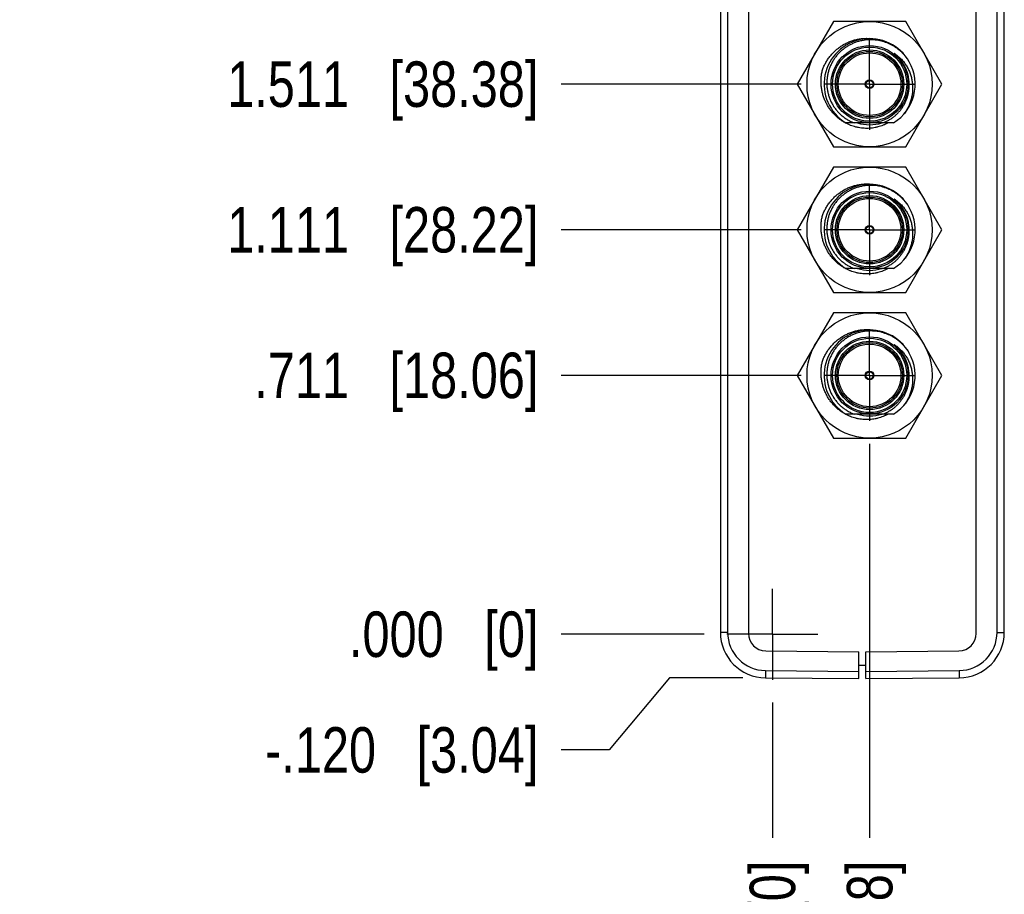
# Model space of a CAD drawing. Header units: inches. Extents: x 0 to 22, y 0 to 17.
# Tile 3 of 57: x 1.6 to 4.3, y 6.1 to 8.5. Entities that reach past the tile are written whole.
import ezdxf

# ---------------------------------------------------------------- set-up
doc = ezdxf.new("R2010")
doc.units = ezdxf.units.IN
doc.header["$LTSCALE"] = 1.21
doc.header["$MEASUREMENT"] = 0
doc.linetypes.add('CENTER', pattern=[0.6, 0.375, -0.075, 0.075, -0.075])
doc.layers.get('0').update_dxf_attribs({"linetype": 'CONTINUOUS'})
doc.layers.add('02___PRT_ALL_AXES', color=7, linetype='CONTINUOUS')
doc.layers.add('DIMENSIONS', color=7, linetype='CONTINUOUS')
doc.styles.get("Standard").update_dxf_attribs({"font": 'txt', "width": 0.8})
doc.dimstyles.new('DIMSTYLE_1', dxfattribs={"dimtxt": 0.125, "dimasz": 0.18, "dimexe": 0.18, "dimexo": 0.0625, "dimgap": 0.09, "dimtad": 0, "dimtih": 1, "dimtoh": 1, "dimdec": 3, "dimzin": 4, "dimdsep": 46, "dimtxsty": 'STANDARD', "dimblk": '_FILLED', "dimblk1": '_FILLED', "dimblk2": '_FILLED', "dimcen": 0.09, "dimadec": 0, "dimazin": 0, "dimtp": 0.01, "dimtm": 0.01, "dimtfac": 1, "dimtdec": 3, "dimtofl": 0, "dimtmove": 0, "dimatfit": 3, "dimldrblk": '_FILLED', "dimfxl": 1, "dimtolj": 1, "dimtzin": 4, "dimarcsym": 0})

# ---------------------------------------------------------------- blocks, each defined once
blk = doc.blocks.new('*D6')
at = {"layer": 'DIMENSIONS', "color": 2, "linetype": 'CONTINUOUS'}
blk.add_line((3.7322, 7.5054), (3.0723, 7.5054), dxfattribs=at)
at = {"layer": 'DIMENSIONS', "color": 2, "linetype": 'CONTINUOUS', "insert": (3.0098, 7.5679), "char_height": 0.125, "width": 1.225, "attachment_point": 3, "line_spacing_factor": 0.9}
blk.add_mtext('.711{\\Ftxt.shx;\\W1.000000;\\H0.125000; }[18.06]', dxfattribs=at)
blk = doc.blocks.new('_FILLED')
at = {"color": 0, "linetype": 'BYBLOCK'}
blk.add_solid([(0, 0), (-1, 0.174), (-1, -0.174)], dxfattribs=at)
blk = doc.blocks.new('*D7')
at = {"layer": 'DIMENSIONS', "color": 2, "linetype": 'CONTINUOUS'}
blk.add_line((3.4652, 6.7944), (3.0723, 6.7944), dxfattribs=at)
at = {"layer": 'DIMENSIONS', "color": 2, "linetype": 'CONTINUOUS', "insert": (3.0098, 6.8569), "char_height": 0.125, "width": 0.825, "attachment_point": 3, "line_spacing_factor": 0.9}
blk.add_mtext('.000{\\Ftxt.shx;\\W1.000000;\\H0.125000; }[0]', dxfattribs=at)
blk = doc.blocks.new('*D8')
at = {"layer": 'DIMENSIONS', "color": 2, "linetype": 'CONTINUOUS'}
blk.add_line((3.7322, 7.9054), (3.0723, 7.9054), dxfattribs=at)
at = {"layer": 'DIMENSIONS', "color": 2, "linetype": 'CONTINUOUS', "insert": (3.0098, 7.9679), "char_height": 0.125, "width": 1.325, "attachment_point": 3, "line_spacing_factor": 0.9}
blk.add_mtext('1.111{\\Ftxt.shx;\\W1.000000;\\H0.125000; }[28.22]', dxfattribs=at)
blk = doc.blocks.new('*D9')
at = {"layer": 'DIMENSIONS', "color": 2, "linetype": 'CONTINUOUS'}
blk.add_line((3.7322, 8.3054), (3.0723, 8.3054), dxfattribs=at)
at = {"layer": 'DIMENSIONS', "color": 2, "linetype": 'CONTINUOUS', "insert": (3.0098, 8.3679), "char_height": 0.125, "width": 1.325, "attachment_point": 3, "line_spacing_factor": 0.9}
blk.add_mtext('1.511{\\Ftxt.shx;\\W1.000000;\\H0.125000; }[38.38]', dxfattribs=at)
blk = doc.blocks.new('*D10')
at = {"layer": 'DIMENSIONS', "color": 2, "linetype": 'CONTINUOUS'}
blk.add_line((3.7322, 8.7054), (3.0723, 8.7054), dxfattribs=at)
at = {"layer": 'DIMENSIONS', "color": 2, "linetype": 'CONTINUOUS', "insert": (3.0098, 8.7679), "char_height": 0.125, "width": 1.325, "attachment_point": 3, "line_spacing_factor": 0.9}
blk.add_mtext('1.911{\\Ftxt.shx;\\W1.000000;\\H0.125000; }[48.54]', dxfattribs=at)
blk = doc.blocks.new('*D11')
at = {"layer": 'DIMENSIONS', "color": 2, "linetype": 'CONTINUOUS'}
blk.add_line((3.7322, 9.1054), (3.0723, 9.1054), dxfattribs=at)
at = {"layer": 'DIMENSIONS', "color": 2, "linetype": 'CONTINUOUS', "insert": (3.0098, 9.1679), "char_height": 0.125, "width": 1.225, "attachment_point": 3, "line_spacing_factor": 0.9}
blk.add_mtext('2.311{\\Ftxt.shx;\\W1.000000;\\H0.125000; }[58.7]', dxfattribs=at)
blk = doc.blocks.new('*D12')
at = {"layer": 'DIMENSIONS', "color": 2, "linetype": 'CONTINUOUS'}
blk.add_line((3.7322, 9.5054), (3.0723, 9.5054), dxfattribs=at)
at = {"layer": 'DIMENSIONS', "color": 2, "linetype": 'CONTINUOUS', "insert": (3.0098, 9.5679), "char_height": 0.125, "width": 1.325, "attachment_point": 3, "line_spacing_factor": 0.9}
blk.add_mtext('2.711{\\Ftxt.shx;\\W1.000000;\\H0.125000; }[68.86]', dxfattribs=at)
blk = doc.blocks.new('*D13')
at = {"layer": 'DIMENSIONS', "color": 2, "linetype": 'CONTINUOUS'}
blk.add_line((3.6332, 10.2279), (3.0723, 10.2279), dxfattribs=at)
at = {"layer": 'DIMENSIONS', "color": 2, "linetype": 'CONTINUOUS', "insert": (3.0098, 10.2904), "char_height": 0.125, "width": 1.325, "attachment_point": 3, "line_spacing_factor": 0.9}
blk.add_mtext('3.434{\\Ftxt.shx;\\W1.000000;\\H0.125000; }[87.21]', dxfattribs=at)
blk = doc.blocks.new('*D14')
at = {"layer": 'DIMENSIONS', "color": 2, "linetype": 'CONTINUOUS'}
blk.add_line((3.6332, 10.9429), (3.0723, 10.9429), dxfattribs=at)
at = {"layer": 'DIMENSIONS', "color": 2, "linetype": 'CONTINUOUS', "insert": (3.0098, 11.0054), "char_height": 0.125, "width": 1.425, "attachment_point": 3, "line_spacing_factor": 0.9}
blk.add_mtext('4.149{\\Ftxt.shx;\\W1.000000;\\H0.125000; }[105.37]', dxfattribs=at)
blk = doc.blocks.new('*D15')
at = {"layer": 'DIMENSIONS', "color": 2, "linetype": 'CONTINUOUS'}
for p, q in [((3.3698, 6.6746), (3.2043, 6.4766)), ((3.5713, 6.6746), (3.3698, 6.6746)), ((3.2043, 6.4766), (3.0723, 6.4766))]:
    blk.add_line(p, q, dxfattribs=at)
at = {"layer": 'DIMENSIONS', "color": 2, "linetype": 'CONTINUOUS', "insert": (3.0098, 6.5391), "char_height": 0.125, "width": 1.225, "attachment_point": 3, "line_spacing_factor": 0.9}
blk.add_mtext('-.120{\\Ftxt.shx;\\W1.000000;\\H0.125000; }[3.04]', dxfattribs=at)
blk = doc.blocks.new('*D16')
at = {"layer": 'DIMENSIONS', "color": 2, "linetype": 'CONTINUOUS'}
blk.add_line((3.9198, 7.3178), (3.9198, 6.2349), dxfattribs=at)
at = {"layer": 'DIMENSIONS', "color": 2, "linetype": 'CONTINUOUS', "insert": (3.8573, 6.1724), "char_height": 0.125, "width": 1.425, "attachment_point": 3, "rotation": 90, "line_spacing_factor": 0.9}
blk.add_mtext('6X .267{\\Ftxt.shx;\\W1.000000;\\H0.125000; }[6.78]', dxfattribs=at)
blk = doc.blocks.new('*D17')
at = {"layer": 'DIMENSIONS', "color": 2, "linetype": 'CONTINUOUS'}
blk.add_line((3.6528, 6.6068), (3.6528, 6.2349), dxfattribs=at)
at = {"layer": 'DIMENSIONS', "color": 2, "linetype": 'CONTINUOUS', "insert": (3.5903, 6.1724), "char_height": 0.125, "width": 0.825, "attachment_point": 3, "rotation": 90, "line_spacing_factor": 0.9}
blk.add_mtext('.000{\\Ftxt.shx;\\W1.000000;\\H0.125000; }[0]', dxfattribs=at)

msp = doc.modelspace()

# ---------------------------------------------------------------- linework, layer by layer
at = {"color": 7, "linetype": 'CONTINUOUS'}
for p, q in [((3.5098, 11.6111), (3.5098, 6.7996)), ((3.5868, 11.6142), (3.5868, 6.7965)), ((4.2128, 6.7965), (4.2128, 11.6142)), ((4.2898, 6.7996), (4.2898, 11.6111)), ((3.8205, 8.4774), (3.7212, 8.3054)), ((4.0191, 8.4774), (3.8205, 8.4774)), ((4.1185, 8.3054), (4.0191, 8.4774)), ((3.7212, 8.3054), (3.8205, 8.1334)), ((4.0191, 8.1334), (4.1185, 8.3054)), ((3.9856, 8.1991), (3.8541, 8.1991)), ((3.8205, 8.1334), (4.0191, 8.1334)), ((3.8205, 8.0774), (3.7212, 7.9054)), ((4.0191, 8.0774), (3.8205, 8.0774)), ((4.1185, 7.9054), (4.0191, 8.0774)), ((3.7212, 7.9054), (3.8205, 7.7334)), ((4.0191, 7.7334), (4.1185, 7.9054)), ((3.9856, 7.7991), (3.8541, 7.7991)), ((3.8205, 7.7334), (4.0191, 7.7334)), ((3.8205, 7.6774), (3.7212, 7.5054)), ((4.0191, 7.6774), (3.8205, 7.6774)), ((4.1185, 7.5054), (4.0191, 7.6774)), ((3.7212, 7.5054), (3.8205, 7.3334)), ((4.0191, 7.3334), (4.1185, 7.5054)), ((3.9856, 7.3991), (3.8541, 7.3991)), ((3.8205, 7.3334), (4.0191, 7.3334)), ((3.6344, 6.7485), (3.8898, 6.7463)), ((3.8898, 6.6724), (3.8898, 6.7463)), ((3.9098, 6.7463), (4.1653, 6.7485)), ((3.9098, 6.6724), (3.9098, 6.7463)), ((3.8898, 6.7094), (3.9098, 6.7094)), ((3.6338, 6.6746), (3.8898, 6.6724)), ((3.9098, 6.6724), (4.1659, 6.6746))]:
    msp.add_line(p, q, dxfattribs=at)
at = {"color": 9, "linetype": 'CONTINUOUS'}
for p, q in [((3.5297, 11.6111), (3.5297, 6.7996)), ((4.27, 6.7996), (4.27, 11.6111)), ((3.5297, 6.7996), (3.5098, 6.7996)), ((4.27, 6.7996), (4.2898, 6.7996)), ((3.6338, 6.6946), (3.8898, 6.6924)), ((3.6338, 6.6946), (3.6338, 6.6746)), ((3.9098, 6.6924), (4.1659, 6.6946)), ((4.1659, 6.6946), (4.1659, 6.6746))]:
    msp.add_line(p, q, dxfattribs=at)
at = {"color": 7, "linetype": 'CONTINUOUS'}
for centre, radius in [((3.9198, 8.3054), 0.172), ((3.9198, 8.3054), 0.106), ((3.9198, 8.3054), 0.09), ((3.9198, 8.3054), 0.012), ((3.9198, 8.3054), 0.01), ((3.9198, 7.9054), 0.172), ((3.9198, 7.9054), 0.106), ((3.9198, 7.9054), 0.09), ((3.9198, 7.9054), 0.012), ((3.9198, 7.9054), 0.01), ((3.9198, 7.5054), 0.172), ((3.9198, 7.5054), 0.106), ((3.9198, 7.5054), 0.09), ((3.9198, 7.5054), 0.012), ((3.9198, 7.5054), 0.01)]:
    msp.add_circle(centre, radius, dxfattribs=at)
at = {"color": 9, "linetype": 'CONTINUOUS'}
for centre, radius in [((3.9198, 8.3054), 0.102), ((3.9198, 8.3054), 0.094), ((3.9198, 8.3054), 0.086), ((3.9198, 7.9054), 0.102), ((3.9198, 7.9054), 0.094), ((3.9198, 7.9054), 0.086), ((3.9198, 7.5054), 0.102), ((3.9198, 7.5054), 0.094), ((3.9198, 7.5054), 0.086)]:
    msp.add_circle(centre, radius, dxfattribs=at)
at = {"color": 7, "linetype": 'CONTINUOUS'}
for centre, radius, start, end in [((3.9198, 8.3054), 0.125, 29.537, 238.277), ((3.9198, 8.3054), 0.125, 301.723, 29.4671), ((3.9198, 8.3054), 0.1115, 252.4753, 287.5247), ((3.9198, 7.9054), 0.125, 29.537, 238.277), ((3.9198, 7.9054), 0.125, 301.723, 29.4671), ((3.9198, 7.9054), 0.1115, 252.4753, 287.5247), ((3.9198, 7.5054), 0.125, 29.537, 238.277), ((3.9198, 7.5054), 0.125, 301.723, 29.4671), ((3.9198, 7.5054), 0.1115, 252.4753, 287.5247), ((3.6348, 6.7996), 0.125, 180, 269.5), ((3.6348, 6.7965), 0.048, 180, 269.5), ((4.1648, 6.7965), 0.048, 270.5, 360), ((4.1648, 6.7996), 0.125, 270.5, 360)]:
    msp.add_arc(centre, radius, start, end, dxfattribs=at)
at = {"color": 9, "linetype": 'CONTINUOUS'}
for centre, radius, start, end in [((3.9198, 8.3054), 0.1086, 5.4277, 50.038), ((3.9198, 7.9054), 0.1086, 5.4277, 50.038), ((3.9198, 7.5054), 0.1086, 5.4277, 50.038), ((3.6347, 6.7996), 0.105, 179.9994, 269.5008), ((4.165, 6.7996), 0.105, 270.4994, 0.0008)]:
    msp.add_arc(centre, radius, start, end, dxfattribs=at)
at = {"color": 7, "linetype": 'CONTINUOUS'}
for points, knots in [([(3.7902, 8.3446), (3.7908, 8.3464), (3.7921, 8.3498), (3.7944, 8.3549), (3.7968, 8.3599), (3.8004, 8.3665), (3.8053, 8.3744), (3.8108, 8.3818), (3.8157, 8.3875), (3.8194, 8.3916), (3.8234, 8.3955), (3.8275, 8.3993), (3.8318, 8.4029), (3.8377, 8.4074), (3.8454, 8.4126), (3.8535, 8.4171), (3.8603, 8.4203), (3.8654, 8.4224), (3.8706, 8.4243), (3.8759, 8.4261), (3.8813, 8.4275), (3.8886, 8.4292), (3.8978, 8.4306), (3.907, 8.4313), (3.9145, 8.4313), (3.92, 8.4311), (3.9256, 8.4306), (3.9293, 8.4302), (3.9311, 8.4299)], [0, 0, 0, 0, 0.031253, 0.062506, 0.093758, 0.125011, 0.187503, 0.249995, 0.281248, 0.312501, 0.343753, 0.375006, 0.406259, 0.437512, 0.500003, 0.562494, 0.593746, 0.624999, 0.656252, 0.687504, 0.718757, 0.75001, 0.8125, 0.87499, 0.906242, 0.937495, 0.968747, 1, 1, 1, 1]), ([(3.9198, 8.4274), (3.9181, 8.4274), (3.9147, 8.4272), (3.9096, 8.4268), (3.9046, 8.4261), (3.8979, 8.425), (3.8896, 8.423), (3.8815, 8.4204), (3.8751, 8.4178), (3.8705, 8.4157), (3.8659, 8.4134), (3.8615, 8.411), (3.8571, 8.4083), (3.8529, 8.4054), (3.8487, 8.4024), (3.8448, 8.3992), (3.8409, 8.3959), (3.8372, 8.3923), (3.8337, 8.3886), (3.8303, 8.3848), (3.8271, 8.3808), (3.824, 8.3767), (3.8212, 8.3725), (3.8185, 8.3682), (3.816, 8.3637), (3.8137, 8.3591), (3.8116, 8.3545), (3.8097, 8.3497), (3.808, 8.3449), (3.806, 8.3384), (3.8041, 8.3301), (3.8029, 8.3217), (3.8023, 8.3149), (3.8021, 8.3098), (3.8022, 8.3047), (3.8025, 8.2996), (3.8029, 8.2945), (3.8036, 8.2894), (3.8046, 8.2844), (3.8057, 8.2794), (3.8071, 8.2745), (3.8086, 8.2696), (3.8104, 8.2648), (3.8124, 8.2601), (3.8146, 8.2555), (3.817, 8.251), (3.8196, 8.2466), (3.8224, 8.2423), (3.8254, 8.2382), (3.8285, 8.2341), (3.8319, 8.2303), (3.8353, 8.2265), (3.839, 8.223), (3.8441, 8.2184), (3.8508, 8.2132), (3.858, 8.2085), (3.8639, 8.2052), (3.8685, 8.203), (3.8732, 8.2009), (3.8763, 8.1996), (3.8779, 8.1991)], [0, 0, 0, 0, 0.015626, 0.031252, 0.046878, 0.062504, 0.093749, 0.124994, 0.14062, 0.156246, 0.171872, 0.187498, 0.203124, 0.218749, 0.234375, 0.250001, 0.265627, 0.281253, 0.296879, 0.312505, 0.32813, 0.343756, 0.359382, 0.375008, 0.390634, 0.406259, 0.421885, 0.437511, 0.453136, 0.468762, 0.500006, 0.53125, 0.546876, 0.562502, 0.578127, 0.593753, 0.609379, 0.625004, 0.64063, 0.656255, 0.671881, 0.687507, 0.703132, 0.718758, 0.734383, 0.750009, 0.765634, 0.78126, 0.796885, 0.812511, 0.828136, 0.843762, 0.859387, 0.875012, 0.906256, 0.937499, 0.953124, 0.968749, 0.984375, 1, 1, 1, 1]), ([(4.0287, 8.3669), (4.0273, 8.3692), (4.0251, 8.3726), (4.0219, 8.3771), (4.0186, 8.3814), (4.0142, 8.3866), (4.0095, 8.3915), (4.0056, 8.3952), (4.0015, 8.3988), (3.9962, 8.4031), (3.9895, 8.4077), (3.9825, 8.4119), (3.9752, 8.4157), (3.9677, 8.4189), (3.9613, 8.4212), (3.9561, 8.4228), (3.9509, 8.4242), (3.9442, 8.4256), (3.9375, 8.4266), (3.9321, 8.4271), (3.9266, 8.4274), (3.9226, 8.4275), (3.9198, 8.4274)], [0, 0, 0, 0, 0.062499, 0.093752, 0.125005, 0.187503, 0.250002, 0.281255, 0.312508, 0.375006, 0.437504, 0.500002, 0.5625, 0.624998, 0.687496, 0.718749, 0.750002, 0.812499, 0.874997, 0.90625, 0.937503, 1, 1, 1, 1]), ([(4.0016, 8.3753), (4.0013, 8.3757), (4.0007, 8.3764), (3.9997, 8.3774), (3.9988, 8.3785), (3.9978, 8.3795), (3.9969, 8.3805), (3.9959, 8.3815), (3.9951, 8.3824), (3.9944, 8.383), (3.9939, 8.3835), (3.9934, 8.384), (3.9929, 8.3845), (3.9924, 8.385), (3.9919, 8.3855), (3.9914, 8.3859), (3.991, 8.3863), (3.9906, 8.3867), (3.9904, 8.3869), (3.9901, 8.3871), (3.9898, 8.3874), (3.9896, 8.3876), (3.9893, 8.3879), (3.9891, 8.3881), (3.9889, 8.3883), (3.9887, 8.3885), (3.9886, 8.3886), (3.9884, 8.3887), (3.9883, 8.3888), (3.9882, 8.3889), (3.9881, 8.389), (3.9881, 8.3891), (3.988, 8.3891), (3.988, 8.3892), (3.9879, 8.3893), (3.9878, 8.3893), (3.9878, 8.3894), (3.9878, 8.3894), (3.9877, 8.3895), (3.9877, 8.3895), (3.9877, 8.3895), (3.9877, 8.3896), (3.9876, 8.3896), (3.9876, 8.3896), (3.9876, 8.3896), (3.9876, 8.3896), (3.9876, 8.3897), (3.9876, 8.3897), (3.9876, 8.3897), (3.9876, 8.3897), (3.9876, 8.3897), (3.9876, 8.3897), (3.9877, 8.3897), (3.9877, 8.3897), (3.9877, 8.3897), (3.9877, 8.3897), (3.9878, 8.3897), (3.9878, 8.3897), (3.9878, 8.3897), (3.9879, 8.3896), (3.9879, 8.3896), (3.988, 8.3896), (3.988, 8.3896), (3.9881, 8.3895), (3.9882, 8.3895), (3.9883, 8.3894), (3.9883, 8.3894), (3.9884, 8.3893), (3.9886, 8.3893), (3.9887, 8.3892), (3.9889, 8.3891), (3.989, 8.389), (3.9892, 8.3889), (3.9893, 8.3888), (3.9895, 8.3887), (3.9896, 8.3886)], [0, 0, 0, 0, 0.062756, 0.125511, 0.188267, 0.251021, 0.313775, 0.376528, 0.439278, 0.470653, 0.502027, 0.533399, 0.564771, 0.596141, 0.627509, 0.658874, 0.690235, 0.705914, 0.721592, 0.737268, 0.752941, 0.768612, 0.784279, 0.799941, 0.815597, 0.823421, 0.831243, 0.83906, 0.846873, 0.854678, 0.858578, 0.862474, 0.866367, 0.870255, 0.874137, 0.878011, 0.881871, 0.883795, 0.885713, 0.887622, 0.889519, 0.891398, 0.892327, 0.893247, 0.894152, 0.895038, 0.895892, 0.896697, 0.897433, 0.897783, 0.898132, 0.898861, 0.899654, 0.900495, 0.901368, 0.90317, 0.905015, 0.906885, 0.908771, 0.910669, 0.912575, 0.914487, 0.918326, 0.922178, 0.92604, 0.929909, 0.933784, 0.937663, 0.945431, 0.95321, 0.960997, 0.968789, 0.976587, 0.984388, 1, 1, 1, 1]), ([(3.9896, 8.3886), (3.9912, 8.3875), (3.9943, 8.3853), (3.9987, 8.3816), (4.003, 8.3778), (4.0071, 8.3737), (4.0109, 8.3694), (4.0145, 8.365), (4.0179, 8.3603), (4.0211, 8.3555), (4.024, 8.3505), (4.0266, 8.3454), (4.029, 8.3402), (4.0311, 8.3348), (4.0329, 8.3294), (4.0345, 8.3238), (4.0357, 8.3182), (4.0367, 8.3126), (4.0375, 8.3068), (4.0379, 8.3011), (4.0381, 8.2954), (4.0379, 8.2896), (4.0375, 8.2839), (4.0369, 8.2781), (4.0359, 8.2725), (4.0347, 8.2668), (4.0332, 8.2613), (4.0315, 8.2558), (4.0295, 8.2504), (4.0272, 8.2451), (4.0247, 8.2399), (4.022, 8.2349), (4.019, 8.2299), (4.0168, 8.2268), (4.0157, 8.2252)], [0, 0, 0, 0, 0.031231, 0.062464, 0.093698, 0.124934, 0.156171, 0.187409, 0.218649, 0.24989, 0.281132, 0.312375, 0.34362, 0.374865, 0.406112, 0.43736, 0.468609, 0.49986, 0.531111, 0.562363, 0.593617, 0.624871, 0.656127, 0.687383, 0.718641, 0.749899, 0.781159, 0.812419, 0.84368, 0.874943, 0.906206, 0.93747, 0.968734, 1, 1, 1, 1]), ([(4.028, 8.3151), (4.0277, 8.3178), (4.0268, 8.3233), (4.0253, 8.3301), (4.0237, 8.3355), (4.0224, 8.3394), (4.0209, 8.3433), (4.0188, 8.3485), (4.0158, 8.3547), (4.0123, 8.3608), (4.0092, 8.3654), (4.0068, 8.3688), (4.0043, 8.3721), (4.0025, 8.3743), (4.0016, 8.3753)], [0, 0, 0, 0, 0.124971, 0.24995, 0.312452, 0.374956, 0.437462, 0.499968, 0.624963, 0.74996, 0.812469, 0.874979, 0.937489, 1, 1, 1, 1]), ([(3.8539, 8.1987), (3.8523, 8.1995), (3.8492, 8.2013), (3.8447, 8.2041), (3.8402, 8.2071), (3.8345, 8.2114), (3.8277, 8.2172), (3.8214, 8.2235), (3.8167, 8.2289), (3.8134, 8.2331), (3.8102, 8.2374), (3.8072, 8.2418), (3.8044, 8.2464), (3.8018, 8.251), (3.7994, 8.2558), (3.7971, 8.2607), (3.7951, 8.2657), (3.7933, 8.2707), (3.7917, 8.2758), (3.7903, 8.281), (3.7891, 8.2862), (3.7881, 8.2915), (3.7873, 8.2968), (3.7866, 8.3039), (3.7862, 8.3128), (3.7866, 8.3217), (3.7873, 8.3288), (3.788, 8.3341), (3.789, 8.3394), (3.7897, 8.3429), (3.7902, 8.3446)], [0, 0, 0, 0, 0.031252, 0.062503, 0.093755, 0.125006, 0.187495, 0.249985, 0.281236, 0.312488, 0.34374, 0.374991, 0.406243, 0.437494, 0.468746, 0.499998, 0.531249, 0.562501, 0.593753, 0.625004, 0.656256, 0.687508, 0.71876, 0.750011, 0.812502, 0.874993, 0.906245, 0.937496, 0.968748, 1, 1, 1, 1]), ([(3.956, 8.1991), (3.9575, 8.1996), (3.9603, 8.2007), (3.9645, 8.2026), (3.9687, 8.2046), (3.9741, 8.2075), (3.9806, 8.2116), (3.9867, 8.2162), (3.9914, 8.2201), (3.9948, 8.2232), (3.998, 8.2265), (4.0022, 8.231), (4.007, 8.237), (4.0122, 8.2446), (4.0168, 8.2526), (4.02, 8.2596), (4.0222, 8.2653), (4.0237, 8.2696), (4.025, 8.274), (4.0264, 8.28), (4.0278, 8.2875), (4.0285, 8.2952), (4.0287, 8.3013), (4.0287, 8.3059), (4.0285, 8.3105), (4.0282, 8.3136), (4.028, 8.3151)], [0, 0, 0, 0, 0.031254, 0.062508, 0.093761, 0.125015, 0.187509, 0.250003, 0.281256, 0.31251, 0.343764, 0.375017, 0.437511, 0.500004, 0.562497, 0.62499, 0.656243, 0.687497, 0.71875, 0.750003, 0.812495, 0.874988, 0.906241, 0.937494, 0.968747, 1, 1, 1, 1]), ([(3.9705, 8.1991), (3.9683, 8.1978), (3.9649, 8.1961), (3.9603, 8.194), (3.9557, 8.192), (3.9497, 8.1898), (3.9436, 8.188), (3.9387, 8.1869), (3.9337, 8.1858), (3.9275, 8.1848), (3.9199, 8.1841), (3.9123, 8.1839), (3.9047, 8.1841), (3.8971, 8.1848), (3.8908, 8.1858), (3.8859, 8.1868), (3.8809, 8.188), (3.8749, 8.1897), (3.8689, 8.1918), (3.8642, 8.1937), (3.8595, 8.1958), (3.8561, 8.1975), (3.8539, 8.1987)], [0, 0, 0, 0, 0.062498, 0.09375, 0.125003, 0.187501, 0.249999, 0.281252, 0.312504, 0.375002, 0.4375, 0.499998, 0.562496, 0.624995, 0.687493, 0.718746, 0.749999, 0.812497, 0.874996, 0.906248, 0.937501, 1, 1, 1, 1]), ([(3.7902, 7.9446), (3.7908, 7.9464), (3.7921, 7.9498), (3.7944, 7.9549), (3.7968, 7.9599), (3.8004, 7.9665), (3.8053, 7.9744), (3.8108, 7.9818), (3.8157, 7.9875), (3.8194, 7.9916), (3.8234, 7.9955), (3.8275, 7.9993), (3.8318, 8.0029), (3.8377, 8.0074), (3.8454, 8.0126), (3.8535, 8.0171), (3.8603, 8.0203), (3.8654, 8.0224), (3.8706, 8.0243), (3.8759, 8.0261), (3.8813, 8.0275), (3.8886, 8.0292), (3.8978, 8.0306), (3.907, 8.0313), (3.9145, 8.0313), (3.92, 8.0311), (3.9256, 8.0306), (3.9293, 8.0302), (3.9311, 8.0299)], [0, 0, 0, 0, 0.031253, 0.062506, 0.093758, 0.125011, 0.187503, 0.249995, 0.281248, 0.312501, 0.343753, 0.375006, 0.406259, 0.437512, 0.500003, 0.562494, 0.593746, 0.624999, 0.656252, 0.687504, 0.718757, 0.75001, 0.8125, 0.87499, 0.906242, 0.937495, 0.968747, 1, 1, 1, 1]), ([(3.9198, 8.0274), (3.9181, 8.0274), (3.9147, 8.0272), (3.9096, 8.0268), (3.9046, 8.0261), (3.8979, 8.025), (3.8896, 8.023), (3.8815, 8.0204), (3.8751, 8.0178), (3.8705, 8.0157), (3.8659, 8.0134), (3.8615, 8.011), (3.8571, 8.0083), (3.8529, 8.0054), (3.8487, 8.0024), (3.8448, 7.9992), (3.8409, 7.9959), (3.8372, 7.9923), (3.8337, 7.9886), (3.8303, 7.9848), (3.8271, 7.9808), (3.824, 7.9767), (3.8212, 7.9725), (3.8185, 7.9682), (3.816, 7.9637), (3.8137, 7.9591), (3.8116, 7.9545), (3.8097, 7.9497), (3.808, 7.9449), (3.806, 7.9384), (3.8041, 7.9301), (3.8029, 7.9217), (3.8023, 7.9149), (3.8021, 7.9098), (3.8022, 7.9047), (3.8025, 7.8996), (3.8029, 7.8945), (3.8036, 7.8894), (3.8046, 7.8844), (3.8057, 7.8794), (3.8071, 7.8745), (3.8086, 7.8696), (3.8104, 7.8648), (3.8124, 7.8601), (3.8146, 7.8555), (3.817, 7.851), (3.8196, 7.8466), (3.8224, 7.8423), (3.8254, 7.8382), (3.8285, 7.8341), (3.8319, 7.8303), (3.8353, 7.8265), (3.839, 7.823), (3.8441, 7.8184), (3.8508, 7.8132), (3.858, 7.8085), (3.8639, 7.8052), (3.8685, 7.803), (3.8732, 7.8009), (3.8763, 7.7996), (3.8779, 7.7991)], [0, 0, 0, 0, 0.015626, 0.031252, 0.046878, 0.062504, 0.093749, 0.124994, 0.14062, 0.156246, 0.171872, 0.187498, 0.203124, 0.218749, 0.234375, 0.250001, 0.265627, 0.281253, 0.296879, 0.312505, 0.32813, 0.343756, 0.359382, 0.375008, 0.390634, 0.406259, 0.421885, 0.437511, 0.453136, 0.468762, 0.500006, 0.53125, 0.546876, 0.562502, 0.578127, 0.593753, 0.609379, 0.625004, 0.64063, 0.656255, 0.671881, 0.687507, 0.703132, 0.718758, 0.734383, 0.750009, 0.765634, 0.78126, 0.796885, 0.812511, 0.828136, 0.843762, 0.859387, 0.875012, 0.906256, 0.937499, 0.953124, 0.968749, 0.984375, 1, 1, 1, 1]), ([(4.0287, 7.9669), (4.0273, 7.9692), (4.0251, 7.9726), (4.0219, 7.9771), (4.0186, 7.9814), (4.0142, 7.9866), (4.0095, 7.9915), (4.0056, 7.9952), (4.0015, 7.9988), (3.9962, 8.0031), (3.9895, 8.0077), (3.9825, 8.0119), (3.9752, 8.0157), (3.9677, 8.0189), (3.9613, 8.0212), (3.9561, 8.0228), (3.9509, 8.0242), (3.9442, 8.0256), (3.9375, 8.0266), (3.9321, 8.0271), (3.9266, 8.0274), (3.9226, 8.0275), (3.9198, 8.0274)], [0, 0, 0, 0, 0.062499, 0.093752, 0.125005, 0.187503, 0.250002, 0.281255, 0.312508, 0.375006, 0.437504, 0.500002, 0.5625, 0.624998, 0.687496, 0.718749, 0.750002, 0.812499, 0.874997, 0.90625, 0.937503, 1, 1, 1, 1]), ([(4.0016, 7.9753), (4.0013, 7.9757), (4.0007, 7.9764), (3.9997, 7.9774), (3.9988, 7.9785), (3.9978, 7.9795), (3.9969, 7.9805), (3.9959, 7.9815), (3.9951, 7.9824), (3.9944, 7.983), (3.9939, 7.9835), (3.9934, 7.984), (3.9929, 7.9845), (3.9924, 7.985), (3.9919, 7.9855), (3.9914, 7.9859), (3.991, 7.9863), (3.9906, 7.9867), (3.9904, 7.9869), (3.9901, 7.9871), (3.9898, 7.9874), (3.9896, 7.9876), (3.9893, 7.9879), (3.9891, 7.9881), (3.9889, 7.9883), (3.9887, 7.9885), (3.9886, 7.9886), (3.9884, 7.9887), (3.9883, 7.9888), (3.9882, 7.9889), (3.9881, 7.989), (3.9881, 7.9891), (3.988, 7.9891), (3.988, 7.9892), (3.9879, 7.9893), (3.9878, 7.9893), (3.9878, 7.9894), (3.9878, 7.9894), (3.9877, 7.9895), (3.9877, 7.9895), (3.9877, 7.9895), (3.9877, 7.9896), (3.9876, 7.9896), (3.9876, 7.9896), (3.9876, 7.9896), (3.9876, 7.9896), (3.9876, 7.9897), (3.9876, 7.9897), (3.9876, 7.9897), (3.9876, 7.9897), (3.9876, 7.9897), (3.9876, 7.9897), (3.9877, 7.9897), (3.9877, 7.9897), (3.9877, 7.9897), (3.9877, 7.9897), (3.9878, 7.9897), (3.9878, 7.9897), (3.9878, 7.9897), (3.9879, 7.9896), (3.9879, 7.9896), (3.988, 7.9896), (3.988, 7.9896), (3.9881, 7.9895), (3.9882, 7.9895), (3.9883, 7.9894), (3.9883, 7.9894), (3.9884, 7.9893), (3.9886, 7.9893), (3.9887, 7.9892), (3.9889, 7.9891), (3.989, 7.989), (3.9892, 7.9889), (3.9893, 7.9888), (3.9895, 7.9887), (3.9896, 7.9886)], [0, 0, 0, 0, 0.062756, 0.125511, 0.188267, 0.251021, 0.313775, 0.376528, 0.439278, 0.470653, 0.502027, 0.533399, 0.564771, 0.596141, 0.627509, 0.658874, 0.690235, 0.705914, 0.721592, 0.737268, 0.752941, 0.768612, 0.784279, 0.799941, 0.815597, 0.823421, 0.831243, 0.83906, 0.846873, 0.854678, 0.858578, 0.862474, 0.866367, 0.870255, 0.874137, 0.878011, 0.881871, 0.883795, 0.885713, 0.887622, 0.889519, 0.891398, 0.892327, 0.893247, 0.894152, 0.895038, 0.895892, 0.896697, 0.897433, 0.897783, 0.898132, 0.898861, 0.899654, 0.900495, 0.901368, 0.90317, 0.905015, 0.906885, 0.908771, 0.910669, 0.912575, 0.914487, 0.918326, 0.922178, 0.92604, 0.929909, 0.933784, 0.937663, 0.945431, 0.95321, 0.960997, 0.968789, 0.976587, 0.984388, 1, 1, 1, 1]), ([(3.9896, 7.9886), (3.9912, 7.9875), (3.9943, 7.9853), (3.9987, 7.9816), (4.003, 7.9778), (4.0071, 7.9737), (4.0109, 7.9694), (4.0145, 7.965), (4.0179, 7.9603), (4.0211, 7.9555), (4.024, 7.9505), (4.0266, 7.9454), (4.029, 7.9402), (4.0311, 7.9348), (4.0329, 7.9294), (4.0345, 7.9238), (4.0357, 7.9182), (4.0367, 7.9126), (4.0375, 7.9068), (4.0379, 7.9011), (4.0381, 7.8954), (4.0379, 7.8896), (4.0375, 7.8839), (4.0369, 7.8781), (4.0359, 7.8725), (4.0347, 7.8668), (4.0332, 7.8613), (4.0315, 7.8558), (4.0295, 7.8504), (4.0272, 7.8451), (4.0247, 7.8399), (4.022, 7.8349), (4.019, 7.8299), (4.0168, 7.8268), (4.0157, 7.8252)], [0, 0, 0, 0, 0.031231, 0.062464, 0.093698, 0.124934, 0.156171, 0.187409, 0.218649, 0.24989, 0.281132, 0.312375, 0.34362, 0.374865, 0.406112, 0.43736, 0.468609, 0.49986, 0.531111, 0.562363, 0.593617, 0.624871, 0.656127, 0.687383, 0.718641, 0.749899, 0.781159, 0.812419, 0.84368, 0.874943, 0.906206, 0.93747, 0.968734, 1, 1, 1, 1]), ([(4.028, 7.9151), (4.0277, 7.9178), (4.0268, 7.9233), (4.0253, 7.9301), (4.0237, 7.9355), (4.0224, 7.9394), (4.0209, 7.9433), (4.0188, 7.9485), (4.0158, 7.9547), (4.0123, 7.9608), (4.0092, 7.9654), (4.0068, 7.9688), (4.0043, 7.9721), (4.0025, 7.9743), (4.0016, 7.9753)], [0, 0, 0, 0, 0.124971, 0.24995, 0.312452, 0.374956, 0.437462, 0.499968, 0.624963, 0.74996, 0.812469, 0.874979, 0.937489, 1, 1, 1, 1]), ([(3.8539, 7.7987), (3.8523, 7.7995), (3.8492, 7.8013), (3.8447, 7.8041), (3.8402, 7.8071), (3.8345, 7.8114), (3.8277, 7.8172), (3.8214, 7.8235), (3.8167, 7.8289), (3.8134, 7.8331), (3.8102, 7.8374), (3.8072, 7.8418), (3.8044, 7.8464), (3.8018, 7.851), (3.7994, 7.8558), (3.7971, 7.8607), (3.7951, 7.8657), (3.7933, 7.8707), (3.7917, 7.8758), (3.7903, 7.881), (3.7891, 7.8862), (3.7881, 7.8915), (3.7873, 7.8968), (3.7866, 7.9039), (3.7862, 7.9128), (3.7866, 7.9217), (3.7873, 7.9288), (3.788, 7.9341), (3.789, 7.9394), (3.7897, 7.9429), (3.7902, 7.9446)], [0, 0, 0, 0, 0.031252, 0.062503, 0.093755, 0.125006, 0.187495, 0.249985, 0.281236, 0.312488, 0.34374, 0.374991, 0.406243, 0.437494, 0.468746, 0.499998, 0.531249, 0.562501, 0.593753, 0.625004, 0.656256, 0.687508, 0.71876, 0.750011, 0.812502, 0.874993, 0.906245, 0.937496, 0.968748, 1, 1, 1, 1]), ([(3.956, 7.7991), (3.9575, 7.7996), (3.9603, 7.8007), (3.9645, 7.8026), (3.9687, 7.8046), (3.9741, 7.8075), (3.9806, 7.8116), (3.9867, 7.8162), (3.9914, 7.8201), (3.9948, 7.8232), (3.998, 7.8265), (4.0022, 7.831), (4.007, 7.837), (4.0122, 7.8446), (4.0168, 7.8526), (4.02, 7.8596), (4.0222, 7.8653), (4.0237, 7.8696), (4.025, 7.874), (4.0264, 7.88), (4.0278, 7.8875), (4.0285, 7.8952), (4.0287, 7.9013), (4.0287, 7.9059), (4.0285, 7.9105), (4.0282, 7.9136), (4.028, 7.9151)], [0, 0, 0, 0, 0.031254, 0.062508, 0.093761, 0.125015, 0.187509, 0.250003, 0.281256, 0.31251, 0.343764, 0.375017, 0.437511, 0.500004, 0.562497, 0.62499, 0.656243, 0.687497, 0.71875, 0.750003, 0.812495, 0.874988, 0.906241, 0.937494, 0.968747, 1, 1, 1, 1]), ([(3.9705, 7.7991), (3.9683, 7.7978), (3.9649, 7.7961), (3.9603, 7.794), (3.9557, 7.792), (3.9497, 7.7898), (3.9436, 7.788), (3.9387, 7.7869), (3.9337, 7.7858), (3.9275, 7.7848), (3.9199, 7.7841), (3.9123, 7.7839), (3.9047, 7.7841), (3.8971, 7.7848), (3.8908, 7.7858), (3.8859, 7.7868), (3.8809, 7.788), (3.8749, 7.7897), (3.8689, 7.7918), (3.8642, 7.7937), (3.8595, 7.7958), (3.8561, 7.7975), (3.8539, 7.7987)], [0, 0, 0, 0, 0.062498, 0.09375, 0.125003, 0.187501, 0.249999, 0.281252, 0.312504, 0.375002, 0.4375, 0.499998, 0.562496, 0.624995, 0.687493, 0.718746, 0.749999, 0.812497, 0.874996, 0.906248, 0.937501, 1, 1, 1, 1]), ([(3.7902, 7.5446), (3.7908, 7.5464), (3.7921, 7.5498), (3.7944, 7.5549), (3.7968, 7.5599), (3.8004, 7.5665), (3.8053, 7.5744), (3.8108, 7.5818), (3.8157, 7.5875), (3.8194, 7.5916), (3.8234, 7.5955), (3.8275, 7.5993), (3.8318, 7.6029), (3.8377, 7.6074), (3.8454, 7.6126), (3.8535, 7.6171), (3.8603, 7.6203), (3.8654, 7.6224), (3.8706, 7.6243), (3.8759, 7.6261), (3.8813, 7.6275), (3.8886, 7.6292), (3.8978, 7.6306), (3.907, 7.6313), (3.9145, 7.6313), (3.92, 7.6311), (3.9256, 7.6306), (3.9293, 7.6302), (3.9311, 7.6299)], [0, 0, 0, 0, 0.031253, 0.062506, 0.093758, 0.125011, 0.187503, 0.249995, 0.281248, 0.312501, 0.343753, 0.375006, 0.406259, 0.437512, 0.500003, 0.562494, 0.593746, 0.624999, 0.656252, 0.687504, 0.718757, 0.75001, 0.8125, 0.87499, 0.906242, 0.937495, 0.968747, 1, 1, 1, 1]), ([(3.9198, 7.6274), (3.9181, 7.6274), (3.9147, 7.6272), (3.9096, 7.6268), (3.9046, 7.6261), (3.8979, 7.625), (3.8896, 7.623), (3.8815, 7.6204), (3.8751, 7.6178), (3.8705, 7.6157), (3.8659, 7.6134), (3.8615, 7.611), (3.8571, 7.6083), (3.8529, 7.6054), (3.8487, 7.6024), (3.8448, 7.5992), (3.8409, 7.5959), (3.8372, 7.5923), (3.8337, 7.5886), (3.8303, 7.5848), (3.8271, 7.5808), (3.824, 7.5767), (3.8212, 7.5725), (3.8185, 7.5682), (3.816, 7.5637), (3.8137, 7.5591), (3.8116, 7.5545), (3.8097, 7.5497), (3.808, 7.5449), (3.806, 7.5384), (3.8041, 7.5301), (3.8029, 7.5217), (3.8023, 7.5149), (3.8021, 7.5098), (3.8022, 7.5047), (3.8025, 7.4996), (3.8029, 7.4945), (3.8036, 7.4894), (3.8046, 7.4844), (3.8057, 7.4794), (3.8071, 7.4745), (3.8086, 7.4696), (3.8104, 7.4648), (3.8124, 7.4601), (3.8146, 7.4555), (3.817, 7.451), (3.8196, 7.4466), (3.8224, 7.4423), (3.8254, 7.4382), (3.8285, 7.4341), (3.8319, 7.4303), (3.8353, 7.4265), (3.839, 7.423), (3.8441, 7.4184), (3.8508, 7.4132), (3.858, 7.4085), (3.8639, 7.4052), (3.8685, 7.403), (3.8732, 7.4009), (3.8763, 7.3996), (3.8779, 7.3991)], [0, 0, 0, 0, 0.015626, 0.031252, 0.046878, 0.062504, 0.093749, 0.124994, 0.14062, 0.156246, 0.171872, 0.187498, 0.203124, 0.218749, 0.234375, 0.250001, 0.265627, 0.281253, 0.296879, 0.312505, 0.32813, 0.343756, 0.359382, 0.375008, 0.390634, 0.406259, 0.421885, 0.437511, 0.453136, 0.468762, 0.500006, 0.53125, 0.546876, 0.562502, 0.578127, 0.593753, 0.609379, 0.625004, 0.64063, 0.656255, 0.671881, 0.687507, 0.703132, 0.718758, 0.734383, 0.750009, 0.765634, 0.78126, 0.796885, 0.812511, 0.828136, 0.843762, 0.859387, 0.875012, 0.906256, 0.937499, 0.953124, 0.968749, 0.984375, 1, 1, 1, 1]), ([(4.0287, 7.5669), (4.0273, 7.5692), (4.0251, 7.5726), (4.0219, 7.5771), (4.0186, 7.5814), (4.0142, 7.5866), (4.0095, 7.5915), (4.0056, 7.5952), (4.0015, 7.5988), (3.9962, 7.6031), (3.9895, 7.6077), (3.9825, 7.6119), (3.9752, 7.6157), (3.9677, 7.6189), (3.9613, 7.6212), (3.9561, 7.6228), (3.9509, 7.6242), (3.9442, 7.6256), (3.9375, 7.6266), (3.9321, 7.6271), (3.9266, 7.6274), (3.9226, 7.6275), (3.9198, 7.6274)], [0, 0, 0, 0, 0.062499, 0.093752, 0.125005, 0.187503, 0.250002, 0.281255, 0.312508, 0.375006, 0.437504, 0.500002, 0.5625, 0.624998, 0.687496, 0.718749, 0.750002, 0.812499, 0.874997, 0.90625, 0.937503, 1, 1, 1, 1]), ([(4.0016, 7.5753), (4.0013, 7.5757), (4.0007, 7.5764), (3.9997, 7.5774), (3.9988, 7.5785), (3.9978, 7.5795), (3.9969, 7.5805), (3.9959, 7.5815), (3.9951, 7.5824), (3.9944, 7.583), (3.9939, 7.5835), (3.9934, 7.584), (3.9929, 7.5845), (3.9924, 7.585), (3.9919, 7.5855), (3.9914, 7.5859), (3.991, 7.5863), (3.9906, 7.5867), (3.9904, 7.5869), (3.9901, 7.5871), (3.9898, 7.5874), (3.9896, 7.5876), (3.9893, 7.5879), (3.9891, 7.5881), (3.9889, 7.5883), (3.9887, 7.5885), (3.9886, 7.5886), (3.9884, 7.5887), (3.9883, 7.5888), (3.9882, 7.5889), (3.9881, 7.589), (3.9881, 7.5891), (3.988, 7.5891), (3.988, 7.5892), (3.9879, 7.5893), (3.9878, 7.5893), (3.9878, 7.5894), (3.9878, 7.5894), (3.9877, 7.5895), (3.9877, 7.5895), (3.9877, 7.5895), (3.9877, 7.5896), (3.9876, 7.5896), (3.9876, 7.5896), (3.9876, 7.5896), (3.9876, 7.5896), (3.9876, 7.5897), (3.9876, 7.5897), (3.9876, 7.5897), (3.9876, 7.5897), (3.9876, 7.5897), (3.9876, 7.5897), (3.9877, 7.5897), (3.9877, 7.5897), (3.9877, 7.5897), (3.9877, 7.5897), (3.9878, 7.5897), (3.9878, 7.5897), (3.9878, 7.5897), (3.9879, 7.5896), (3.9879, 7.5896), (3.988, 7.5896), (3.988, 7.5896), (3.9881, 7.5895), (3.9882, 7.5895), (3.9883, 7.5894), (3.9883, 7.5894), (3.9884, 7.5893), (3.9886, 7.5893), (3.9887, 7.5892), (3.9889, 7.5891), (3.989, 7.589), (3.9892, 7.5889), (3.9893, 7.5888), (3.9895, 7.5887), (3.9896, 7.5886)], [0, 0, 0, 0, 0.062756, 0.125511, 0.188267, 0.251021, 0.313775, 0.376528, 0.439278, 0.470653, 0.502027, 0.533399, 0.564771, 0.596141, 0.627509, 0.658874, 0.690235, 0.705914, 0.721592, 0.737268, 0.752941, 0.768612, 0.784279, 0.799941, 0.815597, 0.823421, 0.831243, 0.83906, 0.846873, 0.854678, 0.858578, 0.862474, 0.866367, 0.870255, 0.874137, 0.878011, 0.881871, 0.883795, 0.885713, 0.887622, 0.889519, 0.891398, 0.892327, 0.893247, 0.894152, 0.895038, 0.895892, 0.896697, 0.897433, 0.897783, 0.898132, 0.898861, 0.899654, 0.900495, 0.901368, 0.90317, 0.905015, 0.906885, 0.908771, 0.910669, 0.912575, 0.914487, 0.918326, 0.922178, 0.92604, 0.929909, 0.933784, 0.937663, 0.945431, 0.95321, 0.960997, 0.968789, 0.976587, 0.984388, 1, 1, 1, 1]), ([(3.9896, 7.5886), (3.9912, 7.5875), (3.9943, 7.5853), (3.9987, 7.5816), (4.003, 7.5778), (4.0071, 7.5737), (4.0109, 7.5694), (4.0145, 7.565), (4.0179, 7.5603), (4.0211, 7.5555), (4.024, 7.5505), (4.0266, 7.5454), (4.029, 7.5402), (4.0311, 7.5348), (4.0329, 7.5294), (4.0345, 7.5238), (4.0357, 7.5182), (4.0367, 7.5126), (4.0375, 7.5068), (4.0379, 7.5011), (4.0381, 7.4954), (4.0379, 7.4896), (4.0375, 7.4839), (4.0369, 7.4781), (4.0359, 7.4725), (4.0347, 7.4668), (4.0332, 7.4613), (4.0315, 7.4558), (4.0295, 7.4504), (4.0272, 7.4451), (4.0247, 7.4399), (4.022, 7.4349), (4.019, 7.4299), (4.0168, 7.4268), (4.0157, 7.4252)], [0, 0, 0, 0, 0.031231, 0.062464, 0.093698, 0.124934, 0.156171, 0.187409, 0.218649, 0.24989, 0.281132, 0.312375, 0.34362, 0.374865, 0.406112, 0.43736, 0.468609, 0.49986, 0.531111, 0.562363, 0.593617, 0.624871, 0.656127, 0.687383, 0.718641, 0.749899, 0.781159, 0.812419, 0.84368, 0.874943, 0.906206, 0.93747, 0.968734, 1, 1, 1, 1]), ([(4.028, 7.5151), (4.0277, 7.5178), (4.0268, 7.5233), (4.0253, 7.5301), (4.0237, 7.5355), (4.0224, 7.5394), (4.0209, 7.5433), (4.0188, 7.5485), (4.0158, 7.5547), (4.0123, 7.5608), (4.0092, 7.5654), (4.0068, 7.5688), (4.0043, 7.5721), (4.0025, 7.5743), (4.0016, 7.5753)], [0, 0, 0, 0, 0.124971, 0.24995, 0.312452, 0.374956, 0.437462, 0.499968, 0.624963, 0.74996, 0.812469, 0.874979, 0.937489, 1, 1, 1, 1]), ([(3.8539, 7.3987), (3.8523, 7.3995), (3.8492, 7.4013), (3.8447, 7.4041), (3.8402, 7.4071), (3.8345, 7.4114), (3.8277, 7.4172), (3.8214, 7.4235), (3.8167, 7.4289), (3.8134, 7.4331), (3.8102, 7.4374), (3.8072, 7.4418), (3.8044, 7.4464), (3.8018, 7.451), (3.7994, 7.4558), (3.7971, 7.4607), (3.7951, 7.4657), (3.7933, 7.4707), (3.7917, 7.4758), (3.7903, 7.481), (3.7891, 7.4862), (3.7881, 7.4915), (3.7873, 7.4968), (3.7866, 7.5039), (3.7862, 7.5128), (3.7866, 7.5217), (3.7873, 7.5288), (3.788, 7.5341), (3.789, 7.5394), (3.7897, 7.5429), (3.7902, 7.5446)], [0, 0, 0, 0, 0.031252, 0.062503, 0.093755, 0.125006, 0.187495, 0.249985, 0.281236, 0.312488, 0.34374, 0.374991, 0.406243, 0.437494, 0.468746, 0.499998, 0.531249, 0.562501, 0.593753, 0.625004, 0.656256, 0.687508, 0.71876, 0.750011, 0.812502, 0.874993, 0.906245, 0.937496, 0.968748, 1, 1, 1, 1]), ([(3.956, 7.3991), (3.9575, 7.3996), (3.9603, 7.4007), (3.9645, 7.4026), (3.9687, 7.4046), (3.9741, 7.4075), (3.9806, 7.4116), (3.9867, 7.4162), (3.9914, 7.4201), (3.9948, 7.4232), (3.998, 7.4265), (4.0022, 7.431), (4.007, 7.437), (4.0122, 7.4446), (4.0168, 7.4526), (4.02, 7.4596), (4.0222, 7.4653), (4.0237, 7.4696), (4.025, 7.474), (4.0264, 7.48), (4.0278, 7.4875), (4.0285, 7.4952), (4.0287, 7.5013), (4.0287, 7.5059), (4.0285, 7.5105), (4.0282, 7.5136), (4.028, 7.5151)], [0, 0, 0, 0, 0.031254, 0.062508, 0.093761, 0.125015, 0.187509, 0.250003, 0.281256, 0.31251, 0.343764, 0.375017, 0.437511, 0.500004, 0.562497, 0.62499, 0.656243, 0.687497, 0.71875, 0.750003, 0.812495, 0.874988, 0.906241, 0.937494, 0.968747, 1, 1, 1, 1]), ([(3.9705, 7.3991), (3.9683, 7.3978), (3.9649, 7.3961), (3.9603, 7.394), (3.9557, 7.392), (3.9497, 7.3898), (3.9436, 7.388), (3.9387, 7.3869), (3.9337, 7.3858), (3.9275, 7.3848), (3.9199, 7.3841), (3.9123, 7.3839), (3.9047, 7.3841), (3.8971, 7.3848), (3.8908, 7.3858), (3.8859, 7.3868), (3.8809, 7.388), (3.8749, 7.3897), (3.8689, 7.3918), (3.8642, 7.3937), (3.8595, 7.3958), (3.8561, 7.3975), (3.8539, 7.3987)], [0, 0, 0, 0, 0.062498, 0.09375, 0.125003, 0.187501, 0.249999, 0.281252, 0.312504, 0.375002, 0.4375, 0.499998, 0.562496, 0.624995, 0.687493, 0.718746, 0.749999, 0.812497, 0.874996, 0.906248, 0.937501, 1, 1, 1, 1])]:
    msp.add_open_spline(points, degree=3, knots=knots, dxfattribs=at)
at = {"layer": '02___PRT_ALL_AXES', "color": 7, "linetype": 'CENTER'}
for p, q in [((3.9198, 8.3054), (3.9198, 8.4305)), ((3.9198, 8.3054), (3.7947, 8.3054)), ((3.9198, 8.3054), (4.0449, 8.3054)), ((3.9198, 8.3054), (3.9198, 8.1803)), ((3.9198, 7.9054), (3.9198, 8.0305)), ((3.9198, 7.9054), (3.7947, 7.9054)), ((3.9198, 7.9054), (4.0449, 7.9054)), ((3.9198, 7.9054), (3.9198, 7.7803)), ((3.9198, 7.5054), (3.9198, 7.6305)), ((3.9198, 7.5054), (3.7947, 7.5054)), ((3.9198, 7.5054), (4.0449, 7.5054)), ((3.9198, 7.5054), (3.9198, 7.3803)), ((3.6528, 6.7944), (3.6528, 6.9195)), ((3.6528, 6.7944), (3.5277, 6.7944)), ((3.6528, 6.7944), (3.7779, 6.7944)), ((3.6528, 6.7944), (3.6528, 6.6693))]:
    msp.add_line(p, q, dxfattribs=at)

# ---------------------------------------------------------------- dimensions: what is measured, and where the dimension line sits
at = {"layer": 'DIMENSIONS', "color": 2, "linetype": 'CONTINUOUS'}
for feature_location, offset, dtype, origin, picture, middle in [((3.63324, 10.94288), (-0.5609, 0), 0, (3.69574, 6.79437), '*D14', (1.99734, 10.94288)), ((3.63324375, 10.227875), (-0.5609000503, 0), 0, (3.69574375, 6.794375), '*D13', (2.0473436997, 10.227875)), ((3.7322, 9.5054), (-0.6599, 0), 0, (3.7947, 6.7944), '*D12', (2.0473, 9.5054)), ((3.7322, 9.1054), (-0.6599, 0), 0, (3.7947, 6.7944), '*D11', (2.0973, 9.1054)), ((3.7322, 8.7054), (-0.6599, 0), 0, (3.7947, 6.7944), '*D10', (2.0473, 8.7054)), ((3.7322, 8.3054), (-0.6599, 0), 0, (3.7947, 6.7944), '*D9', (2.0473, 8.3054)), ((3.7322, 7.9054), (-0.6599, 0), 0, (3.7947, 6.7944), '*D8', (2.0473, 7.9054)), ((3.7322, 7.5054), (-0.6599, 0), 0, (3.5277, 6.7944), '*D6', (2.1473, 7.5054)), ((3.46524375, 6.794375), (-0.3929000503, 0), 0, (3.52774375, 6.794375), '*D7', (2.3473436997, 6.794375)), ((3.65284375, 6.606775), (0, -0.3719), 1, (3.65284375, 6.669275), '*D17', (3.764862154, 5.5363758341))]:
    dim = msp.add_ordinate_dim(feature_location=feature_location, offset=offset, dtype=dtype, origin=origin, dimstyle='DIMSTYLE_1', dxfattribs=at)
    dim.commit()
    dim.dimension.update_dxf_attribs({"geometry": picture, "text_midpoint": middle})
for feature_location, offset, dtype, origin, text, picture, middle in [((3.9198, 7.3178), (0, -1.0829), 1, (3.6528, 6.6693), '6X <>', '*D16', (4.0319, 5.2811)), ((3.5713, 6.6746), (-0.4989, -0.198), 0, (3.6338, 6.7944), '-<>', '*D15', (2.1973, 6.4766))]:
    dim = msp.add_ordinate_dim(feature_location=feature_location, offset=offset, dtype=dtype, origin=origin, text=text, dimstyle='DIMSTYLE_1', dxfattribs=at)
    dim.commit()
    dim.dimension.update_dxf_attribs({"geometry": picture, "text_midpoint": middle})

doc.saveas('drawing.dxf')
